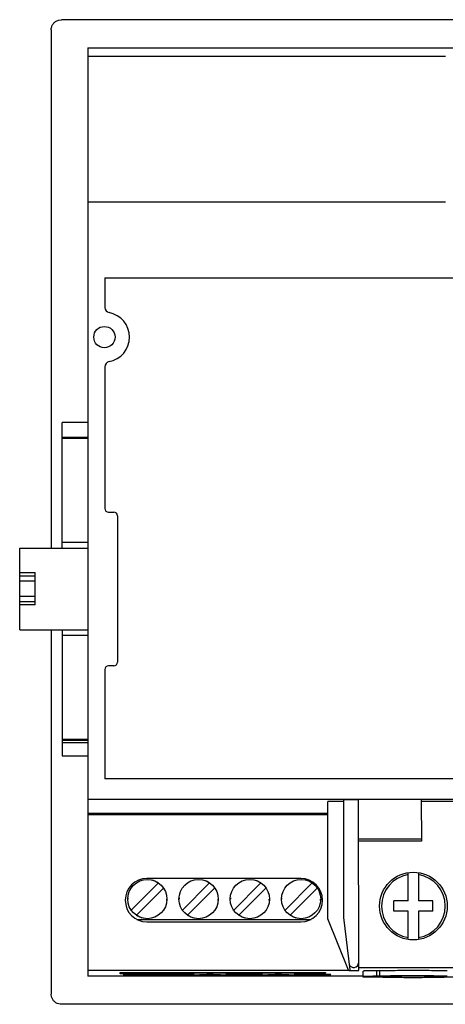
# Model space of a CAD drawing. Header units: millimetres. Extents: x 14 to 116, y 43 to 139.
# Tile 1 of 3: x 14 to 56, y 43 to 139. Entities that reach past the tile are written whole.
import ezdxf

# ---------------------------------------------------------------- set-up
doc = ezdxf.new("R2010")
doc.units = ezdxf.units.MM
doc.header["$LTSCALE"] = 11.850874
doc.layers.get('0').update_dxf_attribs({"linetype": 'CONTINUOUS'})

msp = doc.modelspace()

# ---------------------------------------------------------------- linework, layer by layer
at = {"color": 7}
for p, q in [((17.885, 138.528), (18.164, 138.568)), ((112.164, 138.568), (18.164, 138.568)), ((17.164, 137.564), (17.164, 87.048)), ((20.749, 135.837), (20.749, 45.318)), ((20.749, 135.837), (109.579, 135.837)), ((20.749, 135.002), (55.624, 135.002)), ((20.749, 120.818), (55.624, 120.818)), ((22.414, 113.388), (22.414, 110.508)), ((22.414, 113.388), (108.194, 113.388)), ((22.414, 104.728), (22.414, 90.908)), ((18.244, 87.048), (18.244, 99.278)), ((20.749, 99.278), (18.244, 99.278)), ((20.749, 97.828), (18.244, 97.828)), ((20.749, 97.738), (18.244, 97.738)), ((22.754, 90.558), (23.284, 90.558)), ((23.634, 90.208), (23.634, 75.918)), ((18.244, 87.628), (20.749, 87.628)), ((14.094, 79.078), (14.094, 87.048)), ((14.094, 87.048), (20.749, 87.048)), ((14.094, 84.668), (15.594, 84.668)), ((15.594, 81.508), (15.594, 84.668)), ((14.094, 84.348), (15.594, 84.348)), ((15.594, 83.808), (14.094, 83.808)), ((14.094, 82.348), (15.594, 82.348)), ((14.094, 81.828), (15.594, 81.828)), ((15.594, 81.508), (14.094, 81.508)), ((14.094, 79.078), (20.749, 79.078)), ((17.164, 79.078), (17.164, 43.572)), ((18.244, 79.078), (18.244, 66.809)), ((18.244, 78.548), (20.749, 78.548)), ((22.414, 75.218), (22.414, 64.558)), ((23.284, 75.568), (22.754, 75.568)), ((18.244, 68.418), (20.749, 68.418)), ((20.749, 68.278), (18.244, 68.278)), ((18.244, 68.078), (20.749, 68.078)), ((18.244, 66.808), (20.749, 66.808)), ((107.924, 64.558), (22.414, 64.558)), ((20.749, 62.568), (109.579, 62.568)), ((45.714, 51.028), (45.714, 62.532)), ((53.274, 62.532), (47.149, 62.532)), ((47.178, 45.855), (47.149, 62.53)), ((53.274, 62.534), (53.281, 58.479)), ((45.714, 62.332), (44.174, 62.332)), ((44.174, 50.888), (44.174, 62.332)), ((100.741, 62.331), (53.276, 62.331)), ((44.174, 61.166), (20.749, 61.166)), ((20.749, 61.067), (44.174, 61.067)), ((47.156, 58.692), (53.281, 58.703)), ((53.28, 58.477), (47.156, 58.47)), ((41.514, 54.838), (26.514, 54.838)), ((51.996, 52.656), (51.996, 55.311)), ((53.012, 55.314), (53.012, 52.656)), ((27.622, 54.399), (24.981, 51.758)), ((28.117, 53.904), (25.476, 51.263)), ((29.981, 51.758), (32.622, 54.399)), ((33.117, 53.904), (30.476, 51.263)), ((34.981, 51.758), (37.622, 54.399)), ((38.117, 53.904), (35.476, 51.263)), ((39.981, 51.758), (42.622, 54.399)), ((43.117, 53.904), (40.476, 51.263)), ((51.996, 52.656), (50.599, 52.656)), ((50.599, 51.64), (50.599, 52.656)), ((54.409, 52.656), (53.012, 52.656)), ((54.409, 51.64), (54.409, 52.656)), ((46.171, 45.896), (44.174, 50.888)), ((46.328, 45.925), (45.714, 51.028)), ((51.996, 51.64), (50.599, 51.64)), ((51.996, 48.99), (51.996, 51.64)), ((54.409, 51.64), (53.012, 51.64)), ((53.012, 51.64), (53.012, 48.969)), ((25.509, 50.851), (42.519, 50.851)), ((26.514, 50.598), (41.514, 50.598)), ((47.178, 46.147), (106.875, 46.147)), ((46.171, 45.857), (20.749, 45.856)), ((47.594, 45.318), (20.749, 45.318)), ((23.884, 45.685), (43.944, 45.685)), ((23.884, 45.552), (23.884, 45.685)), ((28.934, 45.552), (23.884, 45.552)), ((24.248, 45.42), (24.201, 45.417)), ((25.685, 45.463), (24.248, 45.42)), ((24.551, 45.41), (27.427, 45.41)), ((27.732, 45.42), (26.294, 45.463)), ((27.535, 45.46), (27.582, 45.457)), ((27.582, 45.457), (29.02, 45.414)), ((27.779, 45.417), (27.732, 45.42)), ((30.762, 45.466), (27.887, 45.466)), ((28.934, 45.552), (28.934, 45.685)), ((28.934, 45.552), (29.434, 45.588)), ((29.02, 45.466), (29.02, 45.414)), ((29.434, 45.588), (29.434, 45.685)), ((43.944, 45.588), (29.434, 45.588)), ((29.629, 45.414), (29.629, 45.466)), ((29.629, 45.414), (31.066, 45.457)), ((30.916, 45.42), (30.869, 45.417)), ((32.353, 45.463), (30.916, 45.42)), ((31.066, 45.457), (31.113, 45.46)), ((31.22, 45.41), (34.095, 45.41)), ((34.4, 45.42), (32.962, 45.463)), ((34.203, 45.46), (34.25, 45.457)), ((34.25, 45.457), (35.688, 45.414)), ((34.448, 45.417), (34.4, 45.42)), ((37.431, 45.466), (34.555, 45.466)), ((35.688, 45.466), (35.688, 45.414)), ((36.297, 45.414), (36.297, 45.466)), ((36.297, 45.414), (37.734, 45.457)), ((37.586, 45.42), (37.538, 45.417)), ((39.024, 45.463), (37.586, 45.42)), ((37.734, 45.457), (37.781, 45.46)), ((37.891, 45.411), (40.766, 45.411)), ((41.07, 45.42), (39.632, 45.463)), ((40.873, 45.46), (40.92, 45.457)), ((40.92, 45.457), (42.357, 45.414)), ((41.117, 45.417), (41.07, 45.42)), ((44.099, 45.466), (41.224, 45.466)), ((42.357, 45.466), (42.357, 45.414)), ((42.966, 45.414), (42.966, 45.466)), ((42.966, 45.414), (44.404, 45.457)), ((43.944, 45.685), (43.944, 45.588)), ((44.404, 45.457), (44.451, 45.46)), ((46.226, 45.858), (46.268, 45.858)), ((46.328, 45.855), (47.178, 45.855)), ((47.594, 45.228), (47.594, 45.807)), ((48.254, 45.218), (48.254, 45.317)), ((49.529, 45.218), (48.254, 45.218)), ((48.924, 45.329), (48.924, 45.829)), ((49.204, 45.831), (49.204, 45.331)), ((49.529, 45.218), (49.529, 45.317)), ((49.598, 45.216), (49.598, 45.317)), ((55.499, 45.317), (55.499, 45.218)), ((56.744, 45.218), (55.499, 45.218)), ((17.201, 43.299), (17.164, 43.572)), ((18.164, 42.568), (18.043, 42.576)), ((112.164, 42.568), (18.164, 42.568))]:
    msp.add_line(p, q, dxfattribs=at)
for centre, radius in [((22.364, 107.618), 1.04), ((26.549, 52.831), 1.915), ((31.549, 52.831), 1.915), ((36.549, 52.831), 1.915), ((41.549, 52.831), 1.915), ((52.504, 52.148), 3.3)]:
    msp.add_circle(centre, radius, dxfattribs=at)
for centre, radius, start, end in [((22.902, 110.488), 0.489, 177.733, 259.56791), ((22.374, 107.618), 2.43, 280.43209, 79.56791), ((22.927, 104.728), 0.513, 102.69909, 180), ((22.764, 90.908), 0.35, 180, 268.33937), ((23.284, 90.208), 0.35, 0, 90), ((23.284, 75.918), 0.35, 270, 360), ((22.764, 75.218), 0.35, 91.66063, 180), ((26.514, 52.718), 2.12, 90, 270), ((41.514, 52.718), 2.12, 270, 90), ((52.504, 52.148), 3.111, 99.39648, 260.60352), ((52.504, 52.148), 3.111, 279.39648, 80.60352), ((26.549, 52.831), 1.9, 55.61511, 73.84619), ((31.549, 52.831), 1.9, 55.61511, 73.16696), ((36.549, 52.831), 1.9, 55.61511, 73.16696), ((41.549, 52.831), 1.9, 55.61511, 73.16696), ((26.549, 52.831), 1.9, 176.11281, 180), ((26.549, 52.831), 1.9, 356.11281, 360), ((31.549, 52.831), 1.9, 176.14928, 180), ((31.549, 52.831), 1.9, 356.11281, 360), ((36.549, 52.831), 1.9, 176.14928, 180), ((36.549, 52.831), 1.9, 356.11281, 360), ((41.549, 52.831), 1.9, 176.14928, 180), ((41.549, 52.831), 1.9, 356.11281, 360), ((26.549, 52.831), 1.9, 235.61511, 253.84619), ((31.549, 52.831), 1.9, 235.61511, 253.84619), ((36.549, 52.831), 1.9, 235.61511, 253.84619), ((41.549, 52.831), 1.9, 235.61511, 253.84619), ((46.671, 46.604), 0.442, 204.03499, 280.56426), ((46.656, 46.684), 0.523, 280.56426, 354.0682), ((46.226, 45.918), 0.06, 201.8, 269.99997), ((46.268, 45.918), 0.06, 269.96331, 6.85868), ((49.169, 70.331), 25.015, 270.76018, 270.99506)]:
    msp.add_arc(centre, radius, start, end, dxfattribs=at)
for points, knots in [([(17.164, 137.564), (17.164, 137.671), (17.201, 137.886), (17.35, 138.176), (17.585, 138.404), (17.782, 138.498), (17.885, 138.528)], [0, 0, 0, 0, 0.248739, 0.499739, 0.750171, 1, 1, 1, 1]), ([(24.201, 45.417), (24.201, 45.416), (24.204, 45.416), (24.208, 45.415), (24.217, 45.415), (24.229, 45.414), (24.243, 45.414), (24.269, 45.413), (24.307, 45.412), (24.359, 45.411), (24.419, 45.411), (24.484, 45.411), (24.529, 45.41), (24.551, 45.41)], [0, 0, 0, 0, 0.005126, 0.019597, 0.043448, 0.07655, 0.118537, 0.168932, 0.293026, 0.444359, 0.617301, 0.805342, 1, 1, 1, 1]), ([(26.294, 45.463), (26.192, 45.466), (25.989, 45.466), (25.786, 45.466), (25.685, 45.463)], [0, 0, 0, 0, 0.500063, 1, 1, 1, 1]), ([(27.427, 45.41), (27.45, 45.41), (27.495, 45.411), (27.56, 45.411), (27.62, 45.411), (27.673, 45.412), (27.711, 45.413), (27.736, 45.414), (27.751, 45.414), (27.763, 45.415), (27.772, 45.415), (27.776, 45.416), (27.779, 45.416), (27.779, 45.417)], [0, 0, 0, 0, 0.194351, 0.38225, 0.555196, 0.706623, 0.830841, 0.881297, 0.923339, 0.956488, 0.980374, 0.994868, 1, 1, 1, 1]), ([(27.887, 45.466), (27.864, 45.466), (27.819, 45.466), (27.754, 45.466), (27.694, 45.465), (27.641, 45.465), (27.603, 45.464), (27.577, 45.463), (27.562, 45.463), (27.551, 45.462), (27.542, 45.462), (27.538, 45.461), (27.535, 45.461), (27.535, 45.46)], [0, 0, 0, 0, 0.194351, 0.38225, 0.555195, 0.706622, 0.830841, 0.881297, 0.923339, 0.956488, 0.980374, 0.994868, 1, 1, 1, 1]), ([(29.02, 45.414), (29.121, 45.41), (29.324, 45.41), (29.527, 45.41), (29.629, 45.414)], [0, 0, 0, 0, 0.500051, 1, 1, 1, 1]), ([(31.113, 45.46), (31.113, 45.461), (31.109, 45.461), (31.105, 45.462), (31.096, 45.462), (31.085, 45.463), (31.07, 45.463), (31.045, 45.464), (31.007, 45.465), (30.955, 45.465), (30.895, 45.466), (30.83, 45.466), (30.785, 45.466), (30.762, 45.466)], [0, 0, 0, 0, 0.005126, 0.019597, 0.043448, 0.07655, 0.118537, 0.168932, 0.293026, 0.444359, 0.617301, 0.805341, 1, 1, 1, 1]), ([(30.869, 45.417), (30.869, 45.416), (30.873, 45.416), (30.877, 45.415), (30.886, 45.415), (30.897, 45.414), (30.912, 45.414), (30.937, 45.413), (30.975, 45.412), (31.027, 45.411), (31.087, 45.411), (31.152, 45.411), (31.197, 45.41), (31.22, 45.41)], [0, 0, 0, 0, 0.005126, 0.019597, 0.043448, 0.07655, 0.118537, 0.168932, 0.293026, 0.444359, 0.617301, 0.805342, 1, 1, 1, 1]), ([(32.962, 45.463), (32.861, 45.466), (32.658, 45.466), (32.455, 45.466), (32.353, 45.463)], [0, 0, 0, 0, 0.500063, 1, 1, 1, 1]), ([(34.095, 45.41), (34.118, 45.41), (34.163, 45.411), (34.228, 45.411), (34.288, 45.411), (34.341, 45.412), (34.38, 45.413), (34.405, 45.414), (34.42, 45.414), (34.431, 45.415), (34.44, 45.415), (34.444, 45.416), (34.448, 45.416), (34.448, 45.417)], [0, 0, 0, 0, 0.194351, 0.38225, 0.555196, 0.706623, 0.830841, 0.881297, 0.923339, 0.956488, 0.980374, 0.994868, 1, 1, 1, 1]), ([(34.555, 45.466), (34.533, 45.466), (34.488, 45.466), (34.422, 45.466), (34.362, 45.465), (34.309, 45.465), (34.271, 45.464), (34.246, 45.463), (34.231, 45.463), (34.219, 45.462), (34.21, 45.462), (34.206, 45.461), (34.203, 45.461), (34.203, 45.46)], [0, 0, 0, 0, 0.194351, 0.38225, 0.555195, 0.706622, 0.830841, 0.881297, 0.923339, 0.956488, 0.980374, 0.994868, 1, 1, 1, 1]), ([(35.688, 45.414), (35.79, 45.41), (35.993, 45.41), (36.196, 45.41), (36.297, 45.414)], [0, 0, 0, 0, 0.500063, 1, 1, 1, 1]), ([(37.781, 45.46), (37.781, 45.461), (37.778, 45.461), (37.774, 45.462), (37.765, 45.462), (37.754, 45.463), (37.739, 45.463), (37.714, 45.464), (37.676, 45.465), (37.623, 45.465), (37.563, 45.466), (37.498, 45.466), (37.454, 45.466), (37.431, 45.466)], [0, 0, 0, 0, 0.005126, 0.019597, 0.043448, 0.07655, 0.118537, 0.168932, 0.293026, 0.444359, 0.617301, 0.805341, 1, 1, 1, 1]), ([(37.538, 45.417), (37.538, 45.416), (37.542, 45.416), (37.546, 45.415), (37.555, 45.415), (37.566, 45.414), (37.581, 45.414), (37.606, 45.413), (37.645, 45.412), (37.698, 45.412), (37.758, 45.411), (37.823, 45.411), (37.868, 45.411), (37.891, 45.411)], [0, 0, 0, 0, 0.005132, 0.019625, 0.043511, 0.076659, 0.118702, 0.169157, 0.293376, 0.444802, 0.617748, 0.805647, 1, 1, 1, 1]), ([(39.632, 45.463), (39.531, 45.466), (39.328, 45.466), (39.125, 45.466), (39.024, 45.463)], [0, 0, 0, 0, 0.499928, 1, 1, 1, 1]), ([(40.766, 45.411), (40.789, 45.411), (40.834, 45.411), (40.899, 45.411), (40.959, 45.412), (41.011, 45.412), (41.049, 45.413), (41.074, 45.414), (41.089, 45.414), (41.1, 45.415), (41.109, 45.415), (41.113, 45.416), (41.117, 45.416), (41.117, 45.417)], [0, 0, 0, 0, 0.194656, 0.382696, 0.555637, 0.706972, 0.831065, 0.881461, 0.923448, 0.956551, 0.980402, 0.994874, 1, 1, 1, 1]), ([(41.224, 45.466), (41.201, 45.466), (41.156, 45.466), (41.091, 45.466), (41.031, 45.465), (40.979, 45.465), (40.941, 45.464), (40.916, 45.463), (40.901, 45.463), (40.89, 45.462), (40.881, 45.462), (40.877, 45.461), (40.873, 45.461), (40.873, 45.46)], [0, 0, 0, 0, 0.194656, 0.382696, 0.555637, 0.706971, 0.831065, 0.881461, 0.923448, 0.956551, 0.980402, 0.994874, 1, 1, 1, 1]), ([(42.357, 45.414), (42.459, 45.41), (42.662, 45.41), (42.865, 45.41), (42.966, 45.414)], [0, 0, 0, 0, 0.499917, 1, 1, 1, 1]), ([(44.451, 45.46), (44.451, 45.461), (44.448, 45.461), (44.444, 45.462), (44.435, 45.462), (44.424, 45.463), (44.409, 45.463), (44.383, 45.464), (44.345, 45.465), (44.292, 45.465), (44.232, 45.466), (44.167, 45.466), (44.122, 45.466), (44.099, 45.466)], [0, 0, 0, 0, 0.005132, 0.019626, 0.043511, 0.076659, 0.118701, 0.169158, 0.293376, 0.444802, 0.617747, 0.805647, 1, 1, 1, 1]), ([(48.924, 45.829), (48.839, 45.829), (48.673, 45.829), (48.432, 45.828), (48.208, 45.826), (48.011, 45.823), (47.867, 45.82), (47.77, 45.818), (47.713, 45.816), (47.666, 45.814), (47.632, 45.812), (47.609, 45.809), (47.597, 45.808), (47.594, 45.807)], [0, 0, 0, 0, 0.190765, 0.374702, 0.544562, 0.694396, 0.818843, 0.870043, 0.913293, 0.948182, 0.974371, 0.991682, 1, 1, 1, 1]), ([(47.594, 45.307), (47.597, 45.309), (47.609, 45.309), (47.632, 45.312), (47.666, 45.314), (47.713, 45.316), (47.77, 45.318), (47.867, 45.32), (48.011, 45.323), (48.208, 45.326), (48.432, 45.328), (48.673, 45.329), (48.839, 45.329), (48.924, 45.329)], [0, 0, 0, 0, 0.008318, 0.025629, 0.051818, 0.086707, 0.129957, 0.181157, 0.305605, 0.455439, 0.625298, 0.809236, 1, 1, 1, 1]), ([(48.874, 45.206), (48.791, 45.206), (48.627, 45.206), (48.39, 45.208), (48.172, 45.21), (48.005, 45.212), (47.888, 45.214), (47.813, 45.216), (47.749, 45.218), (47.695, 45.22), (47.653, 45.222), (47.625, 45.223), (47.609, 45.225), (47.601, 45.226), (47.597, 45.227), (47.594, 45.228), (47.594, 45.228)], [0, 0, 0, 0, 0.194797, 0.382478, 0.555218, 0.706618, 0.772508, 0.830952, 0.881376, 0.923344, 0.956432, 0.980299, 0.988726, 0.994798, 0.998518, 1, 1, 1, 1]), ([(49.204, 45.831), (49.184, 45.831), (49.09, 45.83), (48.997, 45.829), (48.924, 45.829)], [0, 0, 0, 0, 0.218945, 1, 1, 1, 1]), ([(48.924, 45.329), (48.949, 45.329), (49.043, 45.33), (49.136, 45.33), (49.204, 45.331)], [0, 0, 0, 0, 0.272652, 1, 1, 1, 1]), ([(55.804, 45.831), (55.293, 45.839), (54.193, 45.85), (52.504, 45.855), (50.814, 45.85), (49.714, 45.839), (49.204, 45.831)], [0, 0, 0, 0, 0.232077, 0.5, 0.767923, 1, 1, 1, 1]), ([(49.204, 45.331), (49.714, 45.339), (50.814, 45.35), (52.504, 45.355), (54.193, 45.35), (55.293, 45.339), (55.804, 45.331)], [0, 0, 0, 0, 0.232077, 0.5, 0.767923, 1, 1, 1, 1]), ([(49.529, 45.218), (49.533, 45.218), (49.556, 45.217), (49.579, 45.217), (49.598, 45.216)], [0, 0, 0, 0, 0.175786, 1, 1, 1, 1]), ([(49.598, 45.216), (50.054, 45.208), (51.045, 45.198), (52.568, 45.194), (54.079, 45.199), (55.055, 45.21), (55.499, 45.218)], [0, 0, 0, 0, 0.231681, 0.503923, 0.774124, 1, 1, 1, 1]), ([(55.49, 45.317), (55.046, 45.326), (54.071, 45.336), (52.562, 45.342), (51.044, 45.337), (50.057, 45.327), (49.603, 45.319)], [0, 0, 0, 0, 0.226554, 0.496795, 0.768702, 1, 1, 1, 1]), ([(18.043, 42.575), (17.852, 42.6), (17.565, 42.726), (17.309, 43.024), (17.228, 43.205), (17.201, 43.299)], [0, 0, 0, 0, 0.497126, 0.748755, 1, 1, 1, 1])]:
    msp.add_open_spline(points, degree=3, knots=knots, dxfattribs=at)
msp.add_open_spline([(45.714, 62.532), (46.192, 62.532), (46.671, 62.53), (47.149, 62.53)], degree=3, dxfattribs=at)

doc.saveas('drawing.dxf')
